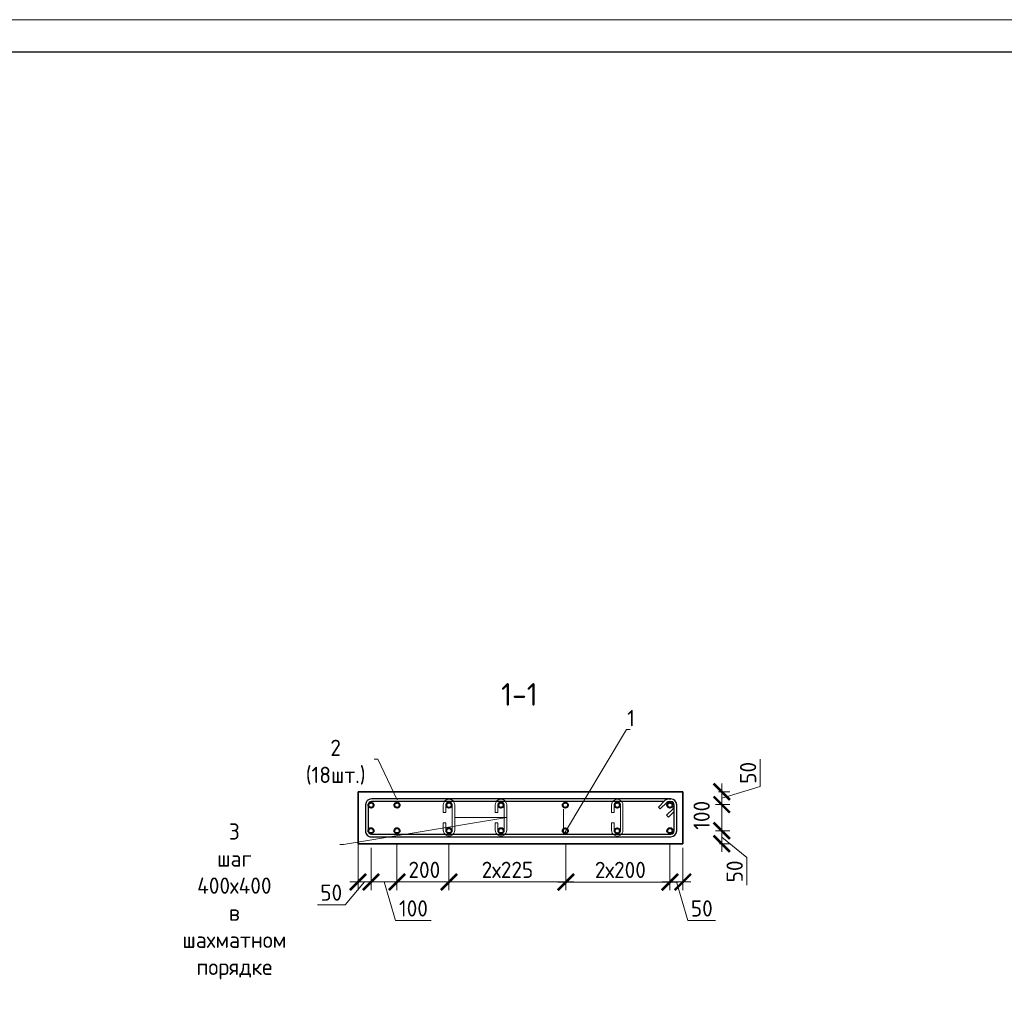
# Model space of a CAD drawing. Header units: millimetres. Extents: x 263826 to 1585445, y -423071 to 70137.
# Tile 73 of 256: x 557378 to 572532, y -316258 to -301178. Entities that reach past the tile are written whole.
import ezdxf
from ezdxf import colors
from ezdxf.entities.mleader import LeaderData, LeaderLine
from ezdxf.math import Vec2, Vec3

# ---------------------------------------------------------------- set-up
doc = ezdxf.new("R2010")
doc.units = ezdxf.units.MM
for name, color, linetype, lineweight in [('1 Стены', 3, 'Continuous', 30), ('Арм_шпильки', 143, 'Continuous', 18), ('Армирование', 3, 'Continuous', 40), ('подоснова', 151, 'Continuous', 5), ('РАЗМЕРЫ', 1, 'Continuous', 9), ('ТОНКИЕ', 7, 'Continuous', 9)]:
    doc.layers.add(name, color=color, linetype=linetype, lineweight=lineweight)
doc.layers.add('Колонна_ бетон', color=7, linetype='Continuous', lineweight=50, true_color=0xb4b496)
doc.layers.add('ТОЛСТЫЕ_ОСНОВНЫЕ', color=6, linetype='Continuous')
doc.styles.add('GOST 2.304', font='CS_Gost2304.shx')
doc.styles.add('GOST-2.304_Type-B', font='GOST_Common.ttf')
doc.dimstyles.new('мой 25', dxfattribs={"dimscale": 100, "dimtxt": 2.5, "dimasz": 2.5, "dimexe": 1.25, "dimexo": 0.625, "dimtad": 1, "dimdec": 0, "dimlfac": 0.5, "dimtxsty": 'GOST-2.304_Type-B', "dimblk": 'ARCHTICK', "dimcen": 2.5, "dimdle": 1.25, "dimaunit": 1, "dimadec": 1, "dimazin": 2, "dimtfac": 1, "dimtdec": 0, "dimtmove": 1, "dimatfit": 3, "dimfxl": 6, "dimfxlon": 1, "dimtfill": 1, "dimlwd": -1, "dimlwe": -1, "dimarcsym": 0})

# ---------------------------------------------------------------- blocks, each defined once
blk = doc.blocks.new('*U46')
at = {"layer": 'ТОЛСТЫЕ_ОСНОВНЫЕ', "color": 6}
blk.add_lwpolyline([(20, 5), (415, 5), (415, 292), (20, 292)], close=True, dxfattribs=at)
at = {"layer": 'ТОНКИЕ'}
blk.add_lwpolyline([(0, 0), (420, 0), (420, 297), (0, 297)], close=True, dxfattribs=at)
blk = doc.blocks.new('*U61')
at = {"color": 0, "linetype": 'ByBlock', "lineweight": -2}
for p, q in [((114.7, 1199.2), (12.5, 1199.2)), ((114.7, 1189.2), (12.5, 1189.2)), ((38.8, 1189.3), (60.9, 1167.2)), ((-10, 1176.7), (-10, 12.5)), ((-10, 1169.7), (-10, 1176.7)), ((22, 1128.4), (-3.4, 1153.8)), ((0, 1169.7), (0, 1176.7)), ((0, 1150.4), (0, 12.5)), ((3.7, 1160.9), (29.1, 1135.5)), ((53.8, 1160.1), (28.3, 1185.6)), ((60.9, 1167.2), (53.8, 1160.1)), ((127.2, 12.5), (127.2, 1176.7)), ((137.2, 12.5), (137.2, 1176.7)), ((29.1, 1135.5), (22, 1128.4)), ((12.5, 0), (114.7, 0)), ((12.5, -10), (114.7, -10))]:
    blk.add_line(p, q, dxfattribs=at)
for centre, radius, start, end in [((12.5, 1176.7), 22.5, 90, 180), ((12.5, 1176.7), 12.5, 90, 180), ((19.5, 1176.7), 12.5, 45, 90), ((114.7, 1176.7), 22.5, 0, 90), ((114.7, 1176.7), 12.5, 0, 90), ((12.5, 1169.7), 22.5, 180, 225), ((12.5, 1169.7), 12.5, 180, 225), ((12.5, 12.5), 22.5, 180, 270), ((12.5, 12.5), 12.5, 180, 270), ((114.7, 12.5), 12.5, 270, 0), ((114.7, 12.5), 22.5, 270, 0)]:
    blk.add_arc(centre, radius, start, end, dxfattribs=at)
at = {"style": 'GOST 2.304', "oblique": 15, "flags": 9}
for tag, p in [('ДИАМЕТР', (-52.8, -63)), ('КЛАСС', (-53, -68.7)), ('ДЛИНА', (-52.5, -73.8)), ('ПОЗИЦИЯ', (-52.3, -58)), ('МАССА', (-52.3, -78.3))]:
    blk.add_attdef(tag, p, '', height=2.5, dxfattribs=at)
blk = doc.blocks.new('_ArchTick')
at = {"color": 0, "linetype": 'ByBlock', "const_width": 0.15}
blk.add_lwpolyline([(-0.5, -0.5), (0.5, 0.5)], dxfattribs=at)
blk = doc.blocks.new('*D1198')
at = {"layer": 'DEFPOINTS', "color": 0, "lineweight": 0, "transparency": 16777216}
for p in [(567585, -313063, -2880), (567385, -313261, -2880), (568183, -313261)]:
    blk.add_point(p, dxfattribs=at)
at = {"layer": 'РАЗМЕРЫ', "color": 0, "linetype": 'Continuous', "transparency": 16777216}
for p, q in [((568776, -312984), (568776, -312559)), ((568131, -313063), (568308, -313063)), ((568183, -312938), (568183, -313386)), ((568183, -313162), (568776, -312984)), ((568086, -313261), (568308, -313261))]:
    blk.add_line(p, q, dxfattribs=at)
at = {"layer": 'РАЗМЕРЫ', "color": 0, "transparency": 16777216, "xscale": 250, "yscale": 250, "zscale": 250}
for p, rotation in [((568183, -313063), 90), ((568183, -313261), 270)]:
    blk.add_blockref('_ArchTick', p, dxfattribs=dict(at, rotation=rotation))
at = {"layer": 'РАЗМЕРЫ', "color": 0, "lineweight": 0, "transparency": 16777216, "insert": (568589, -312772), "char_height": 250, "attachment_point": 5, "rotation": 90, "style": 'GOST-2.304_Type-B', "bg_fill": 3, "box_fill_scale": 1.1, "bg_fill_color": 256, "bg_fill_true_color": 13158600, "bg_fill_transparency": 0}
blk.add_mtext('50', dxfattribs=at)
blk = doc.blocks.new('*D1199')
at = {"layer": 'DEFPOINTS', "color": 0, "lineweight": 0, "transparency": 16777216}
for p in [(567385, -313663, -2880), (568183, -313663), (568087, -313863)]:
    blk.add_point(p, dxfattribs=at)
at = {"layer": 'РАЗМЕРЫ', "color": 0, "linetype": 'Continuous', "transparency": 16777216}
for p, q in [((568183, -313988), (568183, -313538)), ((568086, -313663), (568308, -313663)), ((568183, -313763), (568569, -314076)), ((568149, -313863), (568308, -313863)), ((568569, -314076), (568569, -314501))]:
    blk.add_line(p, q, dxfattribs=at)
at = {"layer": 'РАЗМЕРЫ', "color": 0, "transparency": 16777216, "xscale": 250, "yscale": 250, "zscale": 250}
for p, rotation in [((568183, -313663), 90), ((568183, -313863), 270)]:
    blk.add_blockref('_ArchTick', p, dxfattribs=dict(at, rotation=rotation))
at = {"layer": 'РАЗМЕРЫ', "color": 0, "lineweight": 0, "transparency": 16777216, "insert": (568382, -314289), "char_height": 250, "attachment_point": 5, "rotation": 90, "style": 'GOST-2.304_Type-B', "bg_fill": 3, "box_fill_scale": 1.1, "bg_fill_color": 256, "bg_fill_true_color": 13158600, "bg_fill_transparency": 0}
blk.add_mtext('50', dxfattribs=at)
blk = doc.blocks.new('*D1200')
at = {"layer": 'DEFPOINTS', "color": 0, "lineweight": 0, "transparency": 16777216}
for p in [(568183, -313261, 2880), (568183, -313261), (568052, -313663)]:
    blk.add_point(p, dxfattribs=at)
at = {"layer": 'РАЗМЕРЫ', "color": 0, "linetype": 'Continuous', "transparency": 16777216}
for p, q in [((568183, -313788), (568183, -313136)), ((568276, -313261), (568308, -313261)), ((568115, -313663), (568308, -313663))]:
    blk.add_line(p, q, dxfattribs=at)
at = {"layer": 'РАЗМЕРЫ', "color": 0, "lineweight": 0, "transparency": 16777216, "insert": (567874, -313426), "char_height": 250, "attachment_point": 5, "rotation": 90, "style": 'GOST-2.304_Type-B', "bg_fill": 3, "box_fill_scale": 1.1, "bg_fill_color": 256, "bg_fill_true_color": 13158600, "bg_fill_transparency": 0}
blk.add_mtext('100', dxfattribs=at)
at = {"layer": 'РАЗМЕРЫ', "color": 0, "transparency": 16777216, "xscale": 250, "yscale": 250, "zscale": 250}
for p, rotation in [((568183, -313261), 90), ((568183, -313663), 270)]:
    blk.add_blockref('_ArchTick', p, dxfattribs=dict(at, rotation=rotation))
blk = doc.blocks.new('*D1201')
at = {"layer": 'DEFPOINTS', "color": 0, "lineweight": 0, "transparency": 16777216}
for p in [(563185, -313663), (563985, -313663), (563185, -314452)]:
    blk.add_point(p, dxfattribs=at)
at = {"layer": 'РАЗМЕРЫ', "color": 0, "linetype": 'Continuous', "transparency": 16777216}
for p, q in [((563185, -313852), (563185, -314577)), ((563985, -313852), (563985, -314577)), ((564110, -314452), (563060, -314452))]:
    blk.add_line(p, q, dxfattribs=at)
at = {"layer": 'РАЗМЕРЫ', "color": 0, "lineweight": 0, "transparency": 16777216, "insert": (563606, -314265), "char_height": 250, "attachment_point": 5, "style": 'GOST-2.304_Type-B', "bg_fill": 3, "box_fill_scale": 1.1, "bg_fill_color": 256, "bg_fill_true_color": 13158600, "bg_fill_transparency": 0}
blk.add_mtext('200', dxfattribs=at)
at = {"layer": 'РАЗМЕРЫ', "color": 0, "transparency": 16777216, "xscale": 250, "yscale": 250, "zscale": 250, "rotation": 180}
blk.add_blockref('_ArchTick', (563185, -314452), dxfattribs=at)
at = {"layer": 'РАЗМЕРЫ', "color": 0, "transparency": 16777216, "xscale": 250, "yscale": 250, "zscale": 250}
blk.add_blockref('_ArchTick', (563985, -314452), dxfattribs=at)
blk = doc.blocks.new('*D1202')
at = {"layer": 'DEFPOINTS', "color": 0, "lineweight": 0, "transparency": 16777216}
for p in [(563985, -313663), (565784, -313863), (565784, -314452)]:
    blk.add_point(p, dxfattribs=at)
at = {"layer": 'РАЗМЕРЫ', "color": 0, "linetype": 'Continuous', "transparency": 16777216}
for p, q in [((563985, -313852), (563985, -314577)), ((565784, -313925), (565784, -314577)), ((563860, -314452), (565909, -314452))]:
    blk.add_line(p, q, dxfattribs=at)
at = {"layer": 'РАЗМЕРЫ', "color": 0, "transparency": 16777216, "xscale": 250, "yscale": 250, "zscale": 250, "rotation": 180}
blk.add_blockref('_ArchTick', (563985, -314452), dxfattribs=at)
at = {"layer": 'РАЗМЕРЫ', "color": 0, "transparency": 16777216, "xscale": 250, "yscale": 250, "zscale": 250}
blk.add_blockref('_ArchTick', (565784, -314452), dxfattribs=at)
at = {"layer": 'РАЗМЕРЫ', "color": 0, "lineweight": 0, "transparency": 16777216, "insert": (564885, -314265), "char_height": 250, "attachment_point": 5, "style": 'GOST-2.304_Type-B', "bg_fill": 3, "box_fill_scale": 1.1, "bg_fill_color": 256, "bg_fill_true_color": 13158600, "bg_fill_transparency": 0}
blk.add_mtext('2х225', dxfattribs=at)
blk = doc.blocks.new('*D1203')
at = {"layer": 'DEFPOINTS', "color": 0, "lineweight": 0, "transparency": 16777216}
for p in [(567385, -313663), (567585, -313863), (567585, -314452)]:
    blk.add_point(p, dxfattribs=at)
at = {"layer": 'РАЗМЕРЫ', "color": 0, "linetype": 'Continuous', "transparency": 16777216}
for p, q in [((567385, -313852), (567385, -314577)), ((567585, -313925), (567585, -314577)), ((567260, -314452), (567710, -314452)), ((567485, -314452), (567663, -315046)), ((567663, -315046), (568088, -315046))]:
    blk.add_line(p, q, dxfattribs=at)
at = {"layer": 'РАЗМЕРЫ', "color": 0, "transparency": 16777216, "xscale": 250, "yscale": 250, "zscale": 250, "rotation": 180}
blk.add_blockref('_ArchTick', (567385, -314452), dxfattribs=at)
at = {"layer": 'РАЗМЕРЫ', "color": 0, "transparency": 16777216, "xscale": 250, "yscale": 250, "zscale": 250}
blk.add_blockref('_ArchTick', (567585, -314452), dxfattribs=at)
at = {"layer": 'РАЗМЕРЫ', "color": 0, "lineweight": 0, "transparency": 16777216, "insert": (567876, -314859), "char_height": 250, "attachment_point": 5, "style": 'GOST-2.304_Type-B', "bg_fill": 3, "box_fill_scale": 1.1, "bg_fill_color": 256, "bg_fill_true_color": 13158600, "bg_fill_transparency": 0}
blk.add_mtext('50', dxfattribs=at)
blk = doc.blocks.new('*U59')
for p, q in [((-8, 0), (-7.4, 4.7)), ((-7.4, 4.7), (-5.6, 9)), ((-5.6, 9), (-2.7, 12.7)), ((-2.7, 12.7), (1, 15.6)), ((1, 15.6), (5.3, 17.4)), ((5.3, 17.4), (10, 18)), ((34, 18), (10, 18)), ((10, 10), (34, 10)), ((34, 10), (34, 18)), ((66, 18), (90, 18)), ((66, 10), (66, 18)), ((90, 10), (66, 10)), ((94.7, 17.4), (90, 18)), ((99, 15.6), (94.7, 17.4)), ((102.7, 12.7), (99, 15.6)), ((105.6, 9), (102.7, 12.7)), ((107.4, 4.7), (105.6, 9)), ((108, 0), (107.4, 4.7)), ((107.4, -4.7), (108, 0)), ((-7.4, -4.7), (-8, 0)), ((-5.6, -9), (-7.4, -4.7)), ((-2.7, -12.7), (-5.6, -9)), ((1, -15.6), (-2.7, -12.7)), ((5.3, -17.4), (1, -15.6)), ((10, -18), (5.3, -17.4)), ((10, -18), (90, -18)), ((90, -18), (94.7, -17.4)), ((94.7, -17.4), (99, -15.6)), ((99, -15.6), (102.7, -12.7)), ((102.7, -12.7), (105.6, -9)), ((105.6, -9), (107.4, -4.7))]:
    blk.add_line(p, q)
at = {"color": 0, "linetype": 'ByBlock', "lineweight": -2}
for p, q in [((0, 0), (0.3, 2.6)), ((0.3, 2.6), (1.3, 5)), ((1.3, 5), (2.9, 7.1)), ((2.9, 7.1), (5, 8.7)), ((5, 8.7), (7.4, 9.7)), ((7.4, 9.7), (10, 10)), ((92.6, 9.7), (90, 10)), ((95, 8.7), (92.6, 9.7)), ((97.1, 7.1), (95, 8.7)), ((98.7, 5), (97.1, 7.1)), ((99.7, 2.6), (98.7, 5)), ((100, 0), (99.7, 2.6)), ((99.7, -2.6), (100, 0)), ((0.3, -2.6), (0, 0)), ((1.3, -5), (0.3, -2.6)), ((2.9, -7.1), (1.3, -5)), ((5, -8.7), (2.9, -7.1)), ((7.4, -9.7), (5, -8.7)), ((10, -10), (7.4, -9.7)), ((10, -10), (90, -10)), ((90, -10), (92.6, -9.7)), ((92.6, -9.7), (95, -8.7)), ((95, -8.7), (97.1, -7.1)), ((97.1, -7.1), (98.7, -5)), ((98.7, -5), (99.7, -2.6))]:
    blk.add_line(p, q, dxfattribs=at)
at = {"style": 'GOST 2.304', "oblique": 15, "flags": 9}
for tag, p in [('ДИАМЕТР', (117.8, -62.2)), ('ПОЗИЦИЯ', (118, -56.6)), ('ДЛИНА', (118.1, -72.5)), ('КЛАСС', (118, -67.8)), ('МАССА', (118.7, -78.2))]:
    blk.add_attdef(tag, p, '', height=2.5, dxfattribs=at)
blk = doc.blocks.new('_None')
blk = doc.blocks.new('*D1216')
at = {"layer": 'DEFPOINTS', "color": 0, "lineweight": 0, "transparency": 16777216}
for p in [(565784, -313664), (567385, -313852), (565784, -314454)]:
    blk.add_point(p, dxfattribs=at)
at = {"layer": 'РАЗМЕРЫ', "color": 0, "linetype": 'Continuous', "transparency": 16777216}
for p, q in [((565784, -313854), (565784, -314579)), ((567385, -313915), (567385, -314579)), ((567510, -314454), (565659, -314454))]:
    blk.add_line(p, q, dxfattribs=at)
at = {"layer": 'РАЗМЕРЫ', "color": 0, "transparency": 16777216, "xscale": 250, "yscale": 250, "zscale": 250, "rotation": 180}
blk.add_blockref('_ArchTick', (565784, -314454), dxfattribs=at)
at = {"layer": 'РАЗМЕРЫ', "color": 0, "transparency": 16777216, "xscale": 250, "yscale": 250, "zscale": 250}
blk.add_blockref('_ArchTick', (567385, -314454), dxfattribs=at)
at = {"layer": 'РАЗМЕРЫ', "color": 0, "lineweight": 0, "transparency": 16777216, "insert": (566623, -314266), "char_height": 250, "attachment_point": 5, "style": 'GOST-2.304_Type-B', "bg_fill": 3, "box_fill_scale": 1.1, "bg_fill_color": 256, "bg_fill_true_color": 13158600, "bg_fill_transparency": 0}
blk.add_mtext('2х200', dxfattribs=at)
blk = doc.blocks.new('*D1217')
at = {"layer": 'DEFPOINTS', "color": 0, "lineweight": 0, "transparency": 16777216}
for p in [(562585, -313663), (562785, -313863), (562785, -314452)]:
    blk.add_point(p, dxfattribs=at)
at = {"layer": 'РАЗМЕРЫ', "color": 0, "linetype": 'Continuous', "transparency": 16777216}
for p, q in [((562585, -313852), (562585, -314577)), ((562785, -313925), (562785, -314577)), ((562685, -314452), (562385, -314803)), ((562460, -314452), (562910, -314452)), ((562385, -314803), (561960, -314803))]:
    blk.add_line(p, q, dxfattribs=at)
at = {"layer": 'РАЗМЕРЫ', "color": 0, "transparency": 16777216, "xscale": 250, "yscale": 250, "zscale": 250, "rotation": 180}
blk.add_blockref('_ArchTick', (562585, -314452), dxfattribs=at)
at = {"layer": 'РАЗМЕРЫ', "color": 0, "transparency": 16777216, "xscale": 250, "yscale": 250, "zscale": 250}
blk.add_blockref('_ArchTick', (562785, -314452), dxfattribs=at)
at = {"layer": 'РАЗМЕРЫ', "color": 0, "lineweight": 0, "transparency": 16777216, "insert": (562173, -314616), "char_height": 250, "attachment_point": 5, "style": 'GOST-2.304_Type-B', "bg_fill": 3, "box_fill_scale": 1.1, "bg_fill_color": 256, "bg_fill_true_color": 13158600, "bg_fill_transparency": 0}
blk.add_mtext('50', dxfattribs=at)
blk = doc.blocks.new('*D1208')
at = {"layer": 'DEFPOINTS', "color": 0, "lineweight": 0, "transparency": 16777216}
for p in [(562785, -313863), (563185, -314175), (563185, -314452)]:
    blk.add_point(p, dxfattribs=at)
at = {"layer": 'РАЗМЕРЫ', "color": 0, "linetype": 'Continuous', "transparency": 16777216}
for p, q in [((562785, -313925), (562785, -314577)), ((563185, -314238), (563185, -314577)), ((562660, -314452), (563310, -314452)), ((562985, -314452), (563163, -315046)), ((563163, -315046), (563713, -315046))]:
    blk.add_line(p, q, dxfattribs=at)
at = {"layer": 'РАЗМЕРЫ', "color": 0, "transparency": 16777216, "xscale": 250, "yscale": 250, "zscale": 250, "rotation": 180}
blk.add_blockref('_ArchTick', (562785, -314452), dxfattribs=at)
at = {"layer": 'РАЗМЕРЫ', "color": 0, "transparency": 16777216, "xscale": 250, "yscale": 250, "zscale": 250}
blk.add_blockref('_ArchTick', (563185, -314452), dxfattribs=at)
at = {"layer": 'РАЗМЕРЫ', "color": 0, "lineweight": 0, "transparency": 16777216, "insert": (563438, -314859), "char_height": 250, "attachment_point": 5, "style": 'GOST-2.304_Type-B', "bg_fill": 3, "box_fill_scale": 1.1, "bg_fill_color": 256, "bg_fill_true_color": 13158600, "bg_fill_transparency": 0}
blk.add_mtext('100', dxfattribs=at)

msp = doc.modelspace()

# ---------------------------------------------------------------- linework, layer by layer
at = {"layer": '1 Стены', "color": 252, "lineweight": 0, "true_color": 0x939598}
for p, q in [((562585.26386, -313863.41448, 3100), (562585.26386, -313063.41448, 3100)), ((562585.26386, -313063.41448, 3100), (567585.23945, -313063.41448, 3100)), ((567585.23945, -313863.41448, 3100), (562585.26386, -313863.41448, 3100))]:
    msp.add_line(p, q, dxfattribs=at)
at = {"layer": 'Армирование', "color": 3}
for centre in [(562785.26525, -313269.46255, 3100), (563185.26525, -313269.46255, 3100), (563985.26525, -313269.46255, 3100), (564785.26525, -313269.46255, 3100), (565775.19062, -313270.84782, 3100), (566575.19062, -313270.84782, 3100), (567385.26525, -313269.46255, 3100), (562785.26525, -313662.84782, 3100), (566575.19062, -313664.2331, 3100), (567385.26525, -313662.84782, 3100)]:
    msp.add_circle(centre, 40, dxfattribs=at)
at = {"layer": 'Колонна_ бетон', "color": 180, "linetype": 'Continuous', "lineweight": 35, "transparency": 33554687}
for p, q in [((562585.24097, -313062.84782, 5979.99999), (567585.24084, -313062.84782, 5979.99999)), ((562585.24097, -313062.84782, 5979.99999), (562585.24097, -313862.84782, 5979.99999)), ((567585.24084, -313862.84782, 5979.99999), (567585.24084, -313062.84782, 5979.99999)), ((562585.24097, -313862.84782, 5979.99999), (567585.24084, -313862.84782, 5979.99999))]:
    msp.add_line(p, q, dxfattribs=at)

# ---------------------------------------------------------------- block references
at = {"xscale": 100, "yscale": 100, "zscale": 100}
msp.add_blockref('*U46', (542900.38655, -330877.58194, 3100), dxfattribs=at)
at = {"lineweight": 30, "xscale": 3.959999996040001, "yscale": 3.959999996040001, "zscale": 3.959999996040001, "rotation": 269.9999999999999}
msp.add_blockref('*U61', (562740.6466, -313212.84782, 3100), dxfattribs=at)
at = {"layer": 'Арм_шпильки', "color": 3, "xscale": 4.875, "yscale": 4.875, "zscale": 4.875, "rotation": 89.99999999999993}
msp.add_blockref('*U59', (566575.19062, -313706.03394, 3100), dxfattribs=at)

# ---------------------------------------------------------------- texts
at = {"layer": 'РАЗМЕРЫ', "insert": (565069.55033, -311564.61157, 3100), "char_height": 350, "attachment_point": 5, "style": 'GOST-2.304_Type-B'}
msp.add_mtext_dynamic_manual_height_columns('1-1', width=3941.2127758, gutter_width=625, heights=[0], dxfattribs=at)

# ---------------------------------------------------------------- leaders
at = {"layer": 'подоснова'}
ml = msp.add_multileader_mtext('Standard', dxfattribs=at)
ml.set_content('2 (18шт.)', color=256, style='GOST-2.304_Type-B')
ml.set_leader_properties(color=256, linetype='ByLayer', lineweight=15)
ml.set_arrow_properties(name='NONE')
ml.build(insert=Vec2(0, 0))
ml.multileader.update_dxf_attribs({"text_left_attachment_type": 6, "text_right_attachment_type": 6, "dogleg_length": 10, "arrow_head_size": 18})
ctx = ml.context
ctx.base_point, ctx.char_height, ctx.arrow_head_size, ctx.landing_gap_size, ctx.plane_origin = Vec3(561603.0975, -312561.41978, 3100), 250, 18, 20, Vec3(559500.24968, -312015.37398, 3100)
ctx.left_attachment, ctx.right_attachment, ctx.text_align_type = 6, 6, 1
notes = []
notes.append((ctx, [(1, (1, 1, 0), (562888.70356, -312561.41978, 3100), (-1, 0), 10, [(0, [(563190.01034, -313184.85704, 3100)], 0, [])])]))
ctx.mtext.insert, ctx.mtext.width, ctx.mtext.alignment, ctx.mtext.flow_direction = Vec3(562240.90053, -312261.41978, 3100), 22.8977991, 2, 5
for ctx, leaders in notes:
    for number, flags, end, landing, length, lines in leaders:
        leader = LeaderData()
        leader.index, (leader.has_last_leader_line, leader.has_dogleg_vector, leader.attachment_direction) = number, flags
        leader.last_leader_point, leader.dogleg_vector, leader.dogleg_length = Vec3(end), Vec3(landing), length
        for number, points, colour, breaks in lines:
            line = LeaderLine()
            line.index, line.vertices, line.color, line.breaks = number, Vec3.list(points), colors.encode_raw_color(colour), breaks
            leader.lines.append(line)
        ctx.leaders.append(leader)

# ---------------------------------------------------------------- next in the draw order: dimensions: what is measured, and where the dimension line sits
at = {"layer": 'РАЗМЕРЫ', "color": 146, "lineweight": 0, "true_color": 0x006272}
dim = msp.add_linear_dim(base=(568182.54739, -313261.46255, 5979.99999), p1=(567585.24084, -313062.84782, 3100), p2=(567385.26525, -313261.46255, 3100), angle=90, dimstyle='мой 25', override={"dimlfac": 0.25}, dxfattribs=at)
dim.commit()
dim.dimension.update_dxf_attribs({"geometry": '*D1198', "text_midpoint": (568588.79739, -312921.53018, 5979.99999)})
dim = msp.add_linear_dim(base=(568182.54739, -313662.84782, 5979.99999), p1=(568086.78344, -313862.84782, 5979.99999), p2=(567385.26525, -313662.84782, 3100), angle=90, dimstyle='мой 25', override={"dimlfac": 0.25}, dxfattribs=at)
dim.commit()
dim.dimension.update_dxf_attribs({"geometry": '*D1199', "text_midpoint": (568569.07293, -314138.84437, 5979.99999), "dimtype": 160})
dim = msp.add_linear_dim(base=(563185.26525, -314452.38289, 3100), p1=(563985.26525, -313662.84782, 3100), p2=(563185.26525, -313662.84782, 3100), angle=180, text='200', dimstyle='мой 25', override={"dimlfac": 0.25}, dxfattribs=at)
dim.commit()
dim.dimension.update_dxf_attribs({"geometry": '*D1201', "text_midpoint": (563606.24615, -314452.38289, 3100), "dimtype": 160})

# ---------------------------------------------------------------- next in the draw order: linework, layer by layer
at = {"layer": 'Армирование', "color": 3}
msp.add_circle((563185.26525, -313662.84782, 3100), 40, dxfattribs=at)

# ---------------------------------------------------------------- next in the draw order: dimensions: what is measured, and where the dimension line sits
at = {"layer": 'РАЗМЕРЫ', "color": 146, "lineweight": 0, "true_color": 0x006272}
dim = msp.add_linear_dim(base=(568182.54739, -313261.46255, 3100), p1=(568052.24744, -313662.84782, 3100), p2=(568182.54739, -313261.46255, 5979.99999), angle=90, dimstyle='мой 25', override={"dimlfac": 0.25}, dxfattribs=at)
dim.commit()
dim.dimension.update_dxf_attribs({"geometry": '*D1200', "text_midpoint": (568061.00769, -313425.69328, 3100), "dimtype": 160})
dim = msp.add_linear_dim(base=(565783.95178, -314452.38289, 3100), p1=(563985.26525, -313662.84782, 3100), p2=(565783.95178, -313862.84782, 3100), angle=180, text='2х225', dimstyle='мой 25', override={"dimlfac": 0.25}, dxfattribs=at)
dim.commit()
dim.dimension.update_dxf_attribs({"geometry": '*D1202', "text_midpoint": (564884.60852, -314264.88289, 3100)})

# ---------------------------------------------------------------- next in the draw order: linework, layer by layer
at = {"layer": 'Армирование', "color": 3}
for centre in [(563985.26525, -313662.84782, 3100), (564785.26525, -313662.84782, 3100), (565775.19062, -313664.2331, 3100)]:
    msp.add_circle(centre, 40, dxfattribs=at)

# ---------------------------------------------------------------- next in the draw order: block references
at = {"layer": 'Арм_шпильки', "color": 3, "xscale": 4.875, "yscale": 4.875, "zscale": 4.875, "rotation": 89.99999999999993}
for p in [(563985.26525, -313704.64866, 3100), (564785.26525, -313704.64866, 3100)]:
    msp.add_blockref('*U59', p, dxfattribs=at)

# ---------------------------------------------------------------- next in the draw order: dimensions: what is measured, and where the dimension line sits
at = {"layer": 'РАЗМЕРЫ', "color": 146, "lineweight": 0, "true_color": 0x006272}
dim = msp.add_linear_dim(base=(567585.24084, -314452.38289, 3100), p1=(567385.26525, -313662.84782, 3100), p2=(567585.24084, -313862.84782, 3100), angle=180, dimstyle='мой 25', override={"dimlfac": 0.25}, dxfattribs=at)
dim.commit()
dim.dimension.update_dxf_attribs({"geometry": '*D1203', "text_midpoint": (567725.87805, -314858.63289, 3100)})

# ---------------------------------------------------------------- next in the draw order: leaders
at = {"layer": 'подоснова'}
ml = msp.add_multileader_mtext('Standard', dxfattribs=at)
ml.set_content('1 ', color=256, style='GOST-2.304_Type-B')
ml.set_leader_properties(color=256, linetype='ByLayer', lineweight=15)
ml.set_arrow_properties(name='NONE')
ml.build(insert=Vec2(0, 0))
ml.multileader.update_dxf_attribs({"text_left_attachment_type": 6, "text_right_attachment_type": 6, "dogleg_length": 10, "arrow_head_size": 18})
ctx = ml.context
ctx.base_point, ctx.char_height, ctx.arrow_head_size, ctx.landing_gap_size, ctx.plane_origin = Vec3(566729.78072, -312104.83567, 3100), 250, 18, 20, Vec3(563976.17781, -310802.30489, 3100)
ctx.left_attachment, ctx.right_attachment, ctx.text_align_type = 6, 6, 1
notes = []
notes.append((ctx, [(0, (1, 1, 0), (566719.78072, -312104.83567, 3100), (1, 0), 10, [(1, [(565746.68036, -313332.71648, 3100), (565746.68036, -313726.10176, 3100)], 0, [])])]))
ctx.mtext.insert, ctx.mtext.width, ctx.mtext.alignment, ctx.mtext.flow_direction = Vec3(566787.28072, -311804.83567, 3100), 22.8977991, 2, 5
ml = msp.add_multileader_mtext('Standard', dxfattribs=at)
ml.set_content('3 шаг 400х400 \\Pв шахматном порядке ', color=256, style='GOST-2.304_Type-B')
ml.set_leader_properties(color=256, linetype='ByLayer', lineweight=15)
ml.set_arrow_properties(name='NONE')
ml.build(insert=Vec2(0, 0))
ml.multileader.update_dxf_attribs({"text_left_attachment_type": 6, "text_right_attachment_type": 6, "dogleg_length": 10, "arrow_head_size": 18})
ctx = ml.context
ctx.base_point, ctx.char_height, ctx.arrow_head_size, ctx.landing_gap_size, ctx.plane_origin = Vec3(559013.94777, -313874.74373, 3100), 250, 18, 20, Vec3(561988.05306, -314169.82348, 3100)
ctx.left_attachment, ctx.right_attachment, ctx.text_align_type = 6, 6, 1
notes.append((ctx, [(1, (1, 1, 0), (562360.15989, -313874.74373, 3100), (-1, 0), 10, [(1, [(564073.01525, -313460.89866, 3100), (564873.01525, -313460.89866, 3100)], 0, [])])]))
ctx.mtext.insert, ctx.mtext.width, ctx.mtext.alignment, ctx.mtext.flow_direction = Vec3(560682.05383, -313549.74373, 3100), 22.8977991, 2, 5
for ctx, leaders in notes:
    for number, flags, end, landing, length, lines in leaders:
        leader = LeaderData()
        leader.index, (leader.has_last_leader_line, leader.has_dogleg_vector, leader.attachment_direction) = number, flags
        leader.last_leader_point, leader.dogleg_vector, leader.dogleg_length = Vec3(end), Vec3(landing), length
        for number, points, colour, breaks in lines:
            line = LeaderLine()
            line.index, line.vertices, line.color, line.breaks = number, Vec3.list(points), colors.encode_raw_color(colour), breaks
            leader.lines.append(line)
        ctx.leaders.append(leader)

# ---------------------------------------------------------------- next in the draw order: dimensions: what is measured, and where the dimension line sits
at = {"layer": 'РАЗМЕРЫ', "color": 146, "lineweight": 0, "true_color": 0x006272}
dim = msp.add_linear_dim(base=(562785.26525, -314452.38289, 3100), p1=(562585.28967, -313662.84782, 3100), p2=(562785.26525, -313862.84782, 3100), angle=180, dimstyle='мой 25', override={"dimlfac": 0.25}, dxfattribs=at)
dim.commit()
dim.dimension.update_dxf_attribs({"geometry": '*D1217', "text_midpoint": (562322.98408, -314803.34406, 3100), "dimtype": 160})
dim = msp.add_linear_dim(base=(565783.95178, -314453.76817, 3100), p1=(567385.26525, -313852.38289, 3100), p2=(565783.95178, -313664.2331, 3100), angle=180, text='2х200', dimstyle='мой 25', override={"dimlfac": 0.25}, dxfattribs=at)
dim.commit()
dim.dimension.update_dxf_attribs({"geometry": '*D1216', "text_midpoint": (566622.50271, -314453.76817, 3100), "dimtype": 160})

# ---------------------------------------------------------------- next in the draw order: dimensions: what is measured, and where the dimension line sits
dim = msp.add_linear_dim(base=(563185.26525, -314452.38289, 3100), p1=(562785.26525, -313862.84782, 3100), p2=(563185.26525, -314175.31329, 3100), angle=180, dimstyle='мой 25', override={"dimlfac": 0.25}, dxfattribs=at)
dim.commit()
dim.dimension.update_dxf_attribs({"geometry": '*D1208', "text_midpoint": (563225.89025, -314858.63289, 3100)})

doc.saveas('drawing.dxf')
